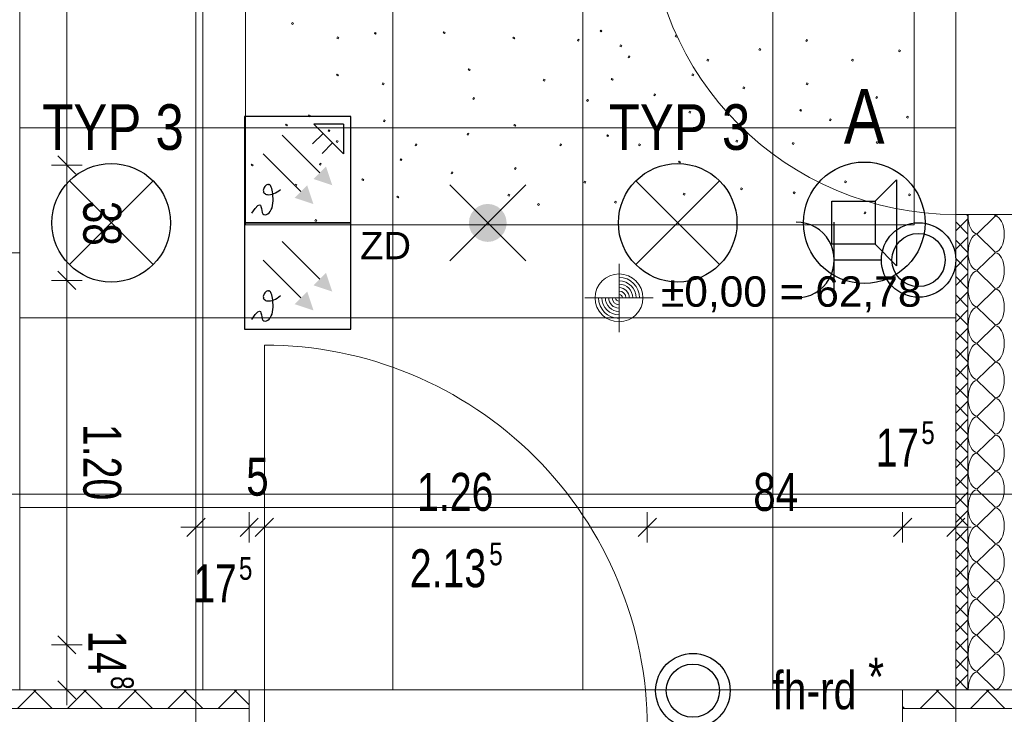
# Model space of a CAD drawing. Extents: x 1101 to 1942, y 41 to 882.
# Tile 90 of 113: x 1412 to 1477, y 690 to 736. Entities that reach past the tile are written whole.
import ezdxf
from ezdxf.lldxf.tags import DXFTag

# ---------------------------------------------------------------- set-up
doc = ezdxf.new("R2010")
doc.units = 0
doc.layers.get('0').update_dxf_attribs({"lineweight": 13})
for name, color, linetype, lineweight in [('Axen', 7, 'Continuous', 25), ('BI_X_Geometrie', 7, 'Continuous', 13), ('Boden', 7, 'Continuous', 25), ('Deckenspiegel', 7, 'Continuous', 25), ('Fullfläche', 7, 'Continuous', 25), ('Maßlinien', 7, 'Continuous', 25), ('Treppen', 7, 'Continuous', 25), ('Türen-A03CP7E11H', 7, 'Continuous', 25), ('Wände', 7, 'Continuous', 25)]:
    doc.layers.add(name, color=color, linetype=linetype, lineweight=lineweight)
for name, color, linetype, lineweight, true_color in [('BI_E_Beschallung', 5, 'Continuous', 25, 0x0000ff), ('BI_E_Einbruchmeldeanlagen', 5, 'Continuous', 25, 0x0000ff), ('BI_E_Licht', 7, 'Continuous', 25, 0xff6600), ('BI_E_Sicherheitsleuchten', 3, 'Continuous', 25, 0x00ff00), ('BI_E_Starkstrom', 1, 'Continuous', 25, 0xff0000), ('BI_E_Steckdosen', 1, 'Continuous', 25, 0xff0000)]:
    doc.layers.add(name, color=color, linetype=linetype, lineweight=lineweight, true_color=true_color)
doc.styles.get("Standard").update_dxf_attribs({"font": 'arial.ttf'})
tags = doc.linetypes.add('ALL_S25', pattern=[0.001, 0, -0.001]).pattern_tags.tags
tags[6:7] = [DXFTag(74, 4), DXFTag(75, 0), DXFTag(340, '0'), DXFTag(46, 1.0), DXFTag(50, 0.0), DXFTag(44, 0.0), DXFTag(45, 0.0)]
tags[4:5] = [DXFTag(74, 4), DXFTag(75, 0), DXFTag(340, '0'), DXFTag(46, 1.0), DXFTag(50, 0.0), DXFTag(44, 0.0), DXFTag(45, 0.0)]
tags = doc.linetypes.add('PUNKT2_S9-A03CP7E21H', pattern=[0.001, 0, -0.001]).pattern_tags.tags
tags[6:7] = [DXFTag(74, 4), DXFTag(75, 0), DXFTag(340, '0'), DXFTag(46, 1.0), DXFTag(50, 0.0), DXFTag(44, 0.0), DXFTag(45, 0.0)]
tags[4:5] = [DXFTag(74, 4), DXFTag(75, 0), DXFTag(340, '0'), DXFTag(46, 1.0), DXFTag(50, 0.0), DXFTag(44, 0.0), DXFTag(45, 0.0)]

# ---------------------------------------------------------------- blocks, each defined once
blk = doc.blocks.new('Referenz-A03CP7E41H', base_point=(1127.794, 89.807))
at = {"layer": 'Axen', "color": 0, "linetype": 'ALL_S25', "lineweight": -2, "ltscale": 0.13}
for p, q in [((1423.498, 90.134), (1423.498, 825.648)), ((1473.498, 90.134), (1473.498, 825.648))]:
    blk.add_line(p, q, dxfattribs=at)
at = {"layer": 'Boden', "color": 0, "lineweight": -2}
for p, q in [((1426.749, 722.565), (1426.753, 752.565)), ((1470.753, 752.56), (1470.749, 722.56)), ((1429.782, 735.793), (1429.826, 735.874)), ((1429.863, 735.749), (1429.782, 735.793)), ((1429.826, 735.874), (1429.907, 735.83)), ((1429.907, 735.83), (1429.863, 735.749)), ((1450.086, 735.302), (1450.131, 735.383)), ((1450.131, 735.383), (1450.211, 735.339)), ((1432.764, 734.848), (1432.809, 734.929)), ((1432.845, 734.804), (1432.764, 734.848)), ((1432.809, 734.929), (1432.889, 734.885)), ((1432.889, 734.885), (1432.845, 734.804)), ((1435.238, 735.151), (1435.283, 735.232)), ((1435.319, 735.107), (1435.238, 735.151)), ((1435.283, 735.232), (1435.363, 735.187)), ((1435.363, 735.187), (1435.319, 735.107)), ((1439.765, 735.197), (1439.81, 735.277)), ((1439.846, 735.153), (1439.765, 735.197)), ((1439.81, 735.277), (1439.89, 735.233)), ((1439.89, 735.233), (1439.846, 735.153)), ((1444.347, 734.842), (1444.391, 734.922)), ((1444.427, 734.797), (1444.347, 734.842)), ((1444.391, 734.922), (1444.472, 734.878)), ((1444.472, 734.878), (1444.427, 734.797)), ((1448.595, 734.702), (1448.639, 734.783)), ((1448.639, 734.783), (1448.72, 734.738)), ((1448.72, 734.738), (1448.675, 734.658)), ((1450.167, 735.258), (1450.086, 735.302)), ((1450.211, 735.339), (1450.167, 735.258)), ((1455.036, 734.971), (1455.08, 735.051)), ((1455.116, 734.926), (1455.036, 734.971)), ((1455.08, 735.051), (1455.16, 735.007)), ((1455.16, 735.007), (1455.116, 734.926)), ((1463.619, 734.675), (1463.664, 734.756)), ((1463.664, 734.756), (1463.744, 734.712)), ((1448.675, 734.658), (1448.595, 734.702)), ((1451.39, 734.328), (1451.435, 734.408)), ((1451.471, 734.283), (1451.39, 734.328)), ((1451.435, 734.408), (1451.515, 734.364)), ((1451.515, 734.364), (1451.471, 734.283)), ((1460.54, 734.092), (1460.584, 734.173)), ((1460.62, 734.048), (1460.54, 734.092)), ((1460.584, 734.173), (1460.664, 734.129)), ((1460.664, 734.129), (1460.62, 734.048)), ((1463.7, 734.631), (1463.619, 734.675)), ((1463.744, 734.712), (1463.7, 734.631)), ((1451.932, 733.61), (1451.976, 733.691)), ((1452.013, 733.566), (1451.932, 733.61)), ((1451.976, 733.691), (1452.057, 733.647)), ((1452.057, 733.647), (1452.013, 733.566)), ((1457.12, 733.39), (1457.164, 733.47)), ((1457.164, 733.47), (1457.245, 733.426)), ((1466.639, 733.387), (1466.683, 733.468)), ((1466.683, 733.468), (1466.764, 733.423)), ((1469.732, 733.995), (1469.777, 734.075)), ((1469.813, 733.951), (1469.732, 733.995)), ((1469.777, 734.075), (1469.857, 734.031)), ((1469.857, 734.031), (1469.813, 733.951)), ((1441.411, 732.759), (1441.456, 732.84)), ((1441.456, 732.84), (1441.536, 732.796)), ((1441.536, 732.796), (1441.492, 732.715)), ((1457.2, 733.345), (1457.12, 733.39)), ((1457.245, 733.426), (1457.2, 733.345)), ((1466.72, 733.343), (1466.639, 733.387)), ((1466.764, 733.423), (1466.72, 733.343)), ((1432.745, 732.406), (1432.79, 732.487)), ((1432.826, 732.362), (1432.745, 732.406)), ((1432.79, 732.487), (1432.87, 732.442)), ((1432.87, 732.442), (1432.826, 732.362)), ((1441.492, 732.715), (1441.411, 732.759)), ((1446.34, 732.068), (1446.385, 732.148)), ((1446.385, 732.148), (1446.465, 732.104)), ((1450.824, 732.122), (1450.868, 732.202)), ((1450.868, 732.202), (1450.948, 732.158)), ((1450.948, 732.158), (1450.904, 732.077)), ((1456.133, 732.415), (1456.177, 732.496)), ((1456.213, 732.371), (1456.133, 732.415)), ((1456.177, 732.496), (1456.257, 732.452)), ((1456.257, 732.452), (1456.213, 732.371)), ((1435.748, 731.821), (1435.792, 731.902)), ((1435.829, 731.777), (1435.748, 731.821)), ((1435.792, 731.902), (1435.873, 731.857)), ((1435.873, 731.857), (1435.829, 731.777)), ((1446.421, 732.024), (1446.34, 732.068)), ((1446.465, 732.104), (1446.421, 732.024)), ((1450.904, 732.077), (1450.824, 732.122)), ((1459.486, 731.557), (1459.53, 731.638)), ((1459.566, 731.513), (1459.486, 731.557)), ((1459.53, 731.638), (1459.61, 731.594)), ((1459.61, 731.594), (1459.566, 731.513)), ((1463.655, 731.832), (1463.699, 731.913)), ((1463.735, 731.788), (1463.655, 731.832)), ((1463.699, 731.913), (1463.779, 731.868)), ((1463.779, 731.868), (1463.735, 731.788)), ((1441.711, 730.868), (1441.756, 730.948)), ((1441.792, 730.824), (1441.711, 730.868)), ((1441.756, 730.948), (1441.836, 730.904)), ((1441.836, 730.904), (1441.792, 730.824)), ((1453.619, 731.102), (1453.664, 731.182)), ((1453.7, 731.057), (1453.619, 731.102)), ((1453.664, 731.182), (1453.744, 731.138)), ((1453.744, 731.138), (1453.7, 731.057)), ((1468.227, 730.933), (1468.272, 731.013)), ((1468.308, 730.889), (1468.227, 730.933)), ((1468.272, 731.013), (1468.352, 730.969)), ((1468.352, 730.969), (1468.308, 730.889)), ((1449.206, 730.735), (1449.251, 730.816)), ((1449.287, 730.691), (1449.206, 730.735)), ((1449.251, 730.816), (1449.331, 730.771)), ((1449.331, 730.771), (1449.287, 730.691)), ((1430.882, 729.719), (1430.926, 729.799)), ((1430.962, 729.675), (1430.882, 729.719)), ((1430.926, 729.799), (1431.006, 729.755)), ((1431.006, 729.755), (1430.962, 729.675)), ((1455.93, 729.961), (1455.974, 730.042)), ((1456.01, 729.917), (1455.93, 729.961)), ((1455.974, 730.042), (1456.055, 729.997)), ((1456.055, 729.997), (1456.01, 729.917)), ((1463.226, 730.083), (1463.27, 730.163)), ((1463.306, 730.039), (1463.226, 730.083)), ((1463.27, 730.163), (1463.351, 730.119)), ((1463.351, 730.119), (1463.306, 730.039)), ((1470.253, 729.626), (1470.297, 729.707)), ((1470.333, 729.582), (1470.253, 729.626)), ((1470.297, 729.707), (1470.377, 729.663)), ((1470.377, 729.663), (1470.333, 729.582)), ((1429.39, 729.119), (1429.434, 729.199)), ((1429.47, 729.074), (1429.39, 729.119)), ((1429.434, 729.199), (1429.515, 729.155)), ((1429.515, 729.155), (1429.47, 729.074)), ((1435.831, 729.387), (1435.875, 729.468)), ((1435.911, 729.343), (1435.831, 729.387)), ((1435.875, 729.468), (1435.956, 729.424)), ((1435.956, 729.424), (1435.911, 729.343)), ((1444.415, 729.092), (1444.459, 729.173)), ((1444.495, 729.048), (1444.415, 729.092)), ((1444.459, 729.173), (1444.539, 729.128)), ((1444.539, 729.128), (1444.495, 729.048)), ((1465.176, 729.463), (1465.221, 729.543)), ((1465.257, 729.418), (1465.176, 729.463)), ((1465.221, 729.543), (1465.301, 729.499)), ((1465.301, 729.499), (1465.257, 729.418)), ((1432.186, 728.744), (1432.23, 728.825)), ((1432.266, 728.7), (1432.186, 728.744)), ((1432.23, 728.825), (1432.31, 728.78)), ((1432.31, 728.78), (1432.266, 728.7)), ((1441.335, 728.509), (1441.379, 728.59)), ((1441.415, 728.465), (1441.335, 728.509)), ((1441.379, 728.59), (1441.46, 728.545)), ((1441.46, 728.545), (1441.415, 728.465)), ((1450.528, 728.411), (1450.572, 728.492)), ((1450.608, 728.367), (1450.528, 728.411)), ((1450.572, 728.492), (1450.652, 728.448)), ((1450.652, 728.448), (1450.608, 728.367)), ((1432.727, 728.027), (1432.772, 728.107)), ((1432.808, 727.983), (1432.727, 728.027)), ((1432.772, 728.107), (1432.852, 728.063)), ((1432.852, 728.063), (1432.808, 727.983)), ((1437.915, 727.806), (1437.959, 727.887)), ((1437.996, 727.762), (1437.915, 727.806)), ((1437.959, 727.887), (1438.04, 727.843)), ((1438.04, 727.843), (1437.996, 727.762)), ((1447.434, 727.804), (1447.479, 727.884)), ((1447.515, 727.759), (1447.434, 727.804)), ((1447.479, 727.884), (1447.559, 727.84)), ((1447.559, 727.84), (1447.515, 727.759)), ((1452.618, 727.811), (1452.663, 727.892)), ((1452.699, 727.767), (1452.618, 727.811)), ((1452.663, 727.892), (1452.743, 727.848)), ((1452.743, 727.848), (1452.699, 727.767)), ((1459.026, 728.05), (1459.071, 728.13)), ((1459.107, 728.005), (1459.026, 728.05)), ((1459.071, 728.13), (1459.151, 728.086)), ((1459.151, 728.086), (1459.107, 728.005)), ((1462.736, 727.899), (1462.78, 727.98)), ((1462.816, 727.855), (1462.736, 727.899)), ((1462.78, 727.98), (1462.861, 727.936)), ((1462.861, 727.936), (1462.816, 727.855)), ((1468.257, 727.963), (1468.302, 728.044)), ((1468.338, 727.919), (1468.257, 727.963)), ((1468.302, 728.044), (1468.382, 728)), ((1468.382, 728), (1468.338, 727.919)), ((1427.136, 726.485), (1427.18, 726.565)), ((1427.216, 726.44), (1427.136, 726.485)), ((1427.18, 726.565), (1427.26, 726.521)), ((1427.26, 726.521), (1427.216, 726.44)), ((1431.619, 726.538), (1431.663, 726.619)), ((1431.699, 726.494), (1431.619, 726.538)), ((1431.663, 726.619), (1431.744, 726.575)), ((1431.744, 726.575), (1431.699, 726.494)), ((1436.928, 726.832), (1436.972, 726.913)), ((1437.008, 726.788), (1436.928, 726.832)), ((1436.972, 726.913), (1437.053, 726.868)), ((1437.053, 726.868), (1437.008, 726.788)), ((1444.45, 726.249), (1444.494, 726.329)), ((1444.494, 726.329), (1444.575, 726.285)), ((1455.258, 726.683), (1455.302, 726.764)), ((1455.339, 726.639), (1455.258, 726.683)), ((1455.302, 726.764), (1455.383, 726.72)), ((1455.383, 726.72), (1455.339, 726.639)), ((1440.281, 725.974), (1440.325, 726.054)), ((1440.361, 725.93), (1440.281, 725.974)), ((1440.325, 726.054), (1440.406, 726.01)), ((1440.406, 726.01), (1440.361, 725.93)), ((1444.53, 726.204), (1444.45, 726.249)), ((1444.575, 726.285), (1444.53, 726.204)), ((1430.002, 725.152), (1430.046, 725.232)), ((1430.082, 725.107), (1430.002, 725.152)), ((1430.046, 725.232), (1430.126, 725.188)), ((1430.126, 725.188), (1430.082, 725.107)), ((1434.415, 725.518), (1434.459, 725.599)), ((1434.495, 725.474), (1434.415, 725.518)), ((1434.459, 725.599), (1434.539, 725.555)), ((1434.539, 725.555), (1434.495, 725.474)), ((1449.023, 725.35), (1449.067, 725.43)), ((1449.103, 725.305), (1449.023, 725.35)), ((1449.067, 725.43), (1449.147, 725.386)), ((1449.147, 725.386), (1449.103, 725.305)), ((1466.176, 725.379), (1466.22, 725.46)), ((1466.257, 725.335), (1466.176, 725.379)), ((1466.22, 725.46), (1466.301, 725.416)), ((1466.301, 725.416), (1466.257, 725.335)), ((1436.725, 724.378), (1436.769, 724.458)), ((1436.806, 724.334), (1436.725, 724.378)), ((1436.769, 724.458), (1436.85, 724.414)), ((1436.85, 724.414), (1436.806, 724.334)), ((1444.021, 724.499), (1444.065, 724.58)), ((1444.102, 724.455), (1444.021, 724.499)), ((1444.065, 724.58), (1444.146, 724.536)), ((1444.146, 724.536), (1444.102, 724.455)), ((1455.562, 724.564), (1455.606, 724.644)), ((1455.642, 724.52), (1455.562, 724.564)), ((1455.606, 724.644), (1455.687, 724.6)), ((1455.687, 724.6), (1455.642, 724.52)), ((1459.335, 724.911), (1459.379, 724.992)), ((1459.415, 724.867), (1459.335, 724.911)), ((1459.379, 724.992), (1459.46, 724.947)), ((1459.46, 724.947), (1459.415, 724.867)), ((1462.806, 724.65), (1462.85, 724.73)), ((1462.886, 724.605), (1462.806, 724.65)), ((1462.85, 724.73), (1462.931, 724.686)), ((1462.931, 724.686), (1462.886, 724.605)), ((1470.383, 724.52), (1470.428, 724.6)), ((1470.464, 724.476), (1470.383, 724.52)), ((1470.428, 724.6), (1470.508, 724.556)), ((1470.508, 724.556), (1470.464, 724.476)), ((1445.972, 723.879), (1446.016, 723.96)), ((1446.052, 723.835), (1445.972, 723.879)), ((1446.016, 723.96), (1446.097, 723.916)), ((1446.097, 723.916), (1446.052, 723.835)), ((1451.048, 724.043), (1451.092, 724.124)), ((1451.128, 723.999), (1451.048, 724.043)), ((1451.092, 724.124), (1451.173, 724.079)), ((1451.173, 724.079), (1451.128, 723.999)), ((1467.458, 723.336), (1467.502, 723.417)), ((1467.538, 723.292), (1467.458, 723.336)), ((1467.502, 723.417), (1467.582, 723.372)), ((1467.582, 723.372), (1467.538, 723.292)), ((1470.749, 722.56), (1426.749, 722.565)), ((1431.323, 722.828), (1431.367, 722.909)), ((1431.403, 722.784), (1431.323, 722.828)), ((1431.367, 722.909), (1431.448, 722.864)), ((1431.448, 722.864), (1431.403, 722.784))]:
    blk.add_line(p, q, dxfattribs=at)
at = {"layer": 'Deckenspiegel', "color": 0, "lineweight": -2}
for p, q in [((1411.898, 691.948), (1411.898, 753.448)), ((1423.948, 691.948), (1423.948, 753.448)), ((1436.448, 691.948), (1436.448, 753.448)), ((1448.948, 691.948), (1448.948, 753.448)), ((1461.448, 691.948), (1461.448, 753.448)), ((1473.498, 753.448), (1473.498, 691.948)), ((1411.898, 728.948), (1473.498, 728.948)), ((1411.898, 716.448), (1473.498, 716.448)), ((1411.898, 703.948), (1473.498, 703.948)), ((1473.498, 691.948), (1411.898, 691.948))]:
    blk.add_line(p, q, dxfattribs=at)
at = {"layer": 'Fullfläche', "color": 0, "lineweight": -2}
for p, q in [((1474.298, 723.151), (1474.201, 723.248)), ((1474.898, 721.972), (1476.098, 723.124)), ((1476.098, 723.172), (1476.019, 723.248)), ((1474.298, 722.96), (1473.498, 722.161)), ((1474.298, 721.951), (1473.498, 722.75)), ((1476.098, 720.772), (1474.898, 721.924)), ((1474.298, 721.76), (1473.498, 720.961)), ((1474.298, 720.751), (1473.498, 721.55)), ((1474.298, 720.56), (1473.498, 719.76)), ((1474.898, 719.572), (1476.098, 720.724)), ((1474.298, 719.551), (1473.498, 720.35)), ((1474.298, 719.36), (1473.498, 718.56)), ((1476.098, 718.372), (1474.898, 719.524)), ((1474.298, 718.351), (1473.498, 719.15)), ((1474.298, 718.16), (1473.498, 717.36)), ((1474.298, 717.151), (1473.498, 717.95)), ((1474.898, 717.172), (1476.098, 718.324)), ((1474.298, 716.96), (1473.498, 716.161)), ((1474.298, 715.951), (1473.498, 716.75)), ((1476.098, 715.972), (1474.898, 717.124)), ((1474.298, 715.76), (1473.498, 714.961)), ((1474.298, 714.751), (1473.498, 715.55)), ((1474.898, 714.772), (1476.098, 715.924)), ((1476.098, 713.572), (1474.898, 714.724)), ((1474.298, 714.56), (1473.498, 713.761)), ((1474.298, 713.551), (1473.498, 714.35)), ((1474.298, 713.36), (1473.498, 712.56)), ((1474.898, 712.372), (1476.098, 713.524)), ((1474.298, 712.351), (1473.498, 713.15)), ((1474.298, 712.16), (1473.498, 711.36)), ((1476.098, 711.172), (1474.898, 712.324)), ((1474.298, 711.151), (1473.498, 711.95)), ((1474.298, 710.96), (1473.498, 710.161)), ((1474.898, 709.972), (1476.098, 711.124)), ((1474.298, 709.951), (1473.498, 710.75)), ((1474.298, 709.76), (1473.498, 708.96)), ((1474.298, 708.751), (1473.498, 709.55)), ((1476.098, 708.772), (1474.898, 709.924)), ((1474.298, 708.56), (1473.498, 707.76)), ((1474.298, 707.551), (1473.498, 708.35)), ((1474.898, 707.572), (1476.098, 708.724)), ((1476.098, 706.372), (1474.898, 707.524)), ((1474.298, 707.36), (1473.498, 706.56)), ((1474.298, 706.351), (1473.498, 707.15)), ((1474.898, 705.172), (1476.098, 706.324)), ((1474.298, 706.16), (1473.498, 705.36)), ((1474.298, 705.151), (1473.498, 705.95)), ((1474.298, 704.96), (1473.498, 704.16)), ((1476.098, 703.972), (1474.898, 705.124)), ((1474.298, 703.951), (1473.498, 704.75)), ((1474.298, 703.76), (1473.498, 702.96)), ((1474.898, 702.772), (1476.098, 703.924)), ((1474.298, 702.751), (1473.498, 703.55)), ((1474.298, 702.56), (1473.498, 701.76)), ((1474.298, 701.551), (1473.498, 702.35)), ((1476.098, 701.572), (1474.898, 702.724)), ((1474.298, 701.36), (1473.498, 700.56)), ((1474.298, 700.351), (1473.498, 701.15)), ((1474.898, 700.372), (1476.098, 701.524)), ((1474.298, 700.16), (1473.498, 699.36)), ((1474.298, 699.151), (1473.498, 699.95)), ((1476.098, 699.172), (1474.898, 700.324)), ((1474.898, 697.972), (1476.098, 699.124)), ((1474.298, 698.96), (1473.498, 698.16)), ((1474.298, 697.951), (1473.498, 698.75)), ((1476.098, 696.772), (1474.898, 697.924)), ((1474.298, 697.76), (1473.498, 696.96)), ((1474.298, 696.751), (1473.498, 697.55)), ((1474.298, 696.56), (1473.498, 695.76)), ((1474.898, 695.572), (1476.098, 696.724)), ((1474.298, 695.551), (1473.498, 696.35)), ((1474.298, 695.36), (1473.498, 694.56)), ((1476.098, 694.372), (1474.898, 695.524)), ((1474.298, 694.351), (1473.498, 695.15)), ((1474.298, 694.16), (1473.498, 693.36)), ((1474.298, 693.151), (1473.498, 693.95)), ((1474.898, 693.172), (1476.098, 694.324)), ((1474.298, 692.96), (1473.498, 692.16)), ((1474.298, 691.951), (1473.498, 692.75)), ((1476.098, 691.972), (1474.898, 693.124)), ((1412.889, 691.855), (1411.746, 690.71)), ((1412.8, 691.948), (1412.889, 691.858)), ((1412.985, 691.948), (1412.896, 691.858)), ((1412.896, 691.855), (1414.039, 690.711)), ((1416.189, 691.855), (1415.046, 690.711)), ((1416.1, 691.948), (1416.189, 691.858)), ((1416.285, 691.948), (1416.196, 691.858)), ((1416.196, 691.855), (1417.339, 690.711)), ((1419.489, 691.855), (1418.347, 690.711)), ((1419.4, 691.948), (1419.489, 691.858)), ((1419.585, 691.948), (1419.496, 691.858)), ((1419.496, 691.855), (1420.638, 690.711)), ((1422.789, 691.855), (1421.647, 690.712)), ((1422.7, 691.948), (1422.789, 691.858)), ((1422.885, 691.948), (1422.796, 691.858)), ((1422.796, 691.855), (1423.938, 690.712)), ((1426.089, 691.855), (1424.947, 690.712)), ((1426, 691.948), (1426.089, 691.858)), ((1426.185, 691.948), (1426.096, 691.858)), ((1426.096, 691.855), (1426.998, 690.952)), ((1472.289, 691.856), (1471.162, 690.727)), ((1472.2, 691.948), (1472.289, 691.859)), ((1472.385, 691.948), (1472.296, 691.859)), ((1472.296, 691.856), (1473.424, 690.727)), ((1475.589, 691.856), (1474.461, 690.727)), ((1475.501, 691.948), (1475.589, 691.859)), ((1475.685, 691.948), (1475.596, 691.859)), ((1475.596, 691.856), (1476.724, 690.726)), ((1469.998, 690.852), (1470.123, 690.727))]:
    blk.add_line(p, q, dxfattribs=at)
for centre, start_param, end_param in [((1474.898, 723.148), 1.485627, 1.570796), ((1474.898, 723.148), 1.570796, 3.141593), ((1476.098, 724.348), 3.141593, 3.50313), ((1476.098, 721.948), 3.141593, 6.283185), ((1474.898, 720.748), 0, 1.570796), ((1474.898, 720.748), 1.570796, 3.141593), ((1476.098, 719.548), 3.141593, 6.283185), ((1474.898, 718.348), 0, 1.570796), ((1474.898, 718.348), 1.570796, 3.141593), ((1476.098, 717.148), 3.141593, 6.283185), ((1474.898, 715.948), 0, 1.570796), ((1474.898, 715.948), 1.570796, 3.141593), ((1476.098, 714.748), 3.141593, 6.283185), ((1474.898, 713.548), 0, 1.570796), ((1474.898, 713.548), 1.570796, 3.141593), ((1476.098, 712.348), 3.141593, 6.283185), ((1474.898, 711.148), 0, 1.570796), ((1474.898, 711.148), 1.570796, 3.141593), ((1476.098, 709.948), 3.141593, 6.283185), ((1474.898, 708.748), 0, 1.570796), ((1474.898, 708.748), 1.570796, 3.141593), ((1476.098, 707.548), 3.141593, 6.283185), ((1474.898, 706.348), 0, 1.570796), ((1474.898, 706.348), 1.570796, 3.141593), ((1476.098, 705.148), 3.141593, 6.283185), ((1474.898, 703.948), 0, 1.570796), ((1474.898, 703.948), 1.570796, 3.141593), ((1476.098, 702.748), 3.141593, 6.283185), ((1474.898, 701.548), 0, 1.570796), ((1474.898, 701.548), 1.570796, 3.141593), ((1476.098, 700.348), 3.141593, 6.283185), ((1474.898, 699.148), 0, 1.570796), ((1474.898, 699.148), 1.570796, 3.141593), ((1476.098, 697.948), 3.141593, 6.283185), ((1474.898, 696.748), 0, 1.570796), ((1474.898, 696.748), 1.570796, 3.141593), ((1476.098, 695.548), 3.141593, 6.283185), ((1474.898, 694.348), 0, 1.570796), ((1474.898, 694.348), 1.570796, 3.141593), ((1476.098, 693.148), 3.141593, 6.283185), ((1474.898, 691.948), 0, 1.570795)]:
    blk.add_ellipse(centre, major_axis=(0, 1.176), ratio=0.5, start_param=start_param, end_param=end_param, dxfattribs=at)
at = {"layer": 'Maßlinien', "color": 0, "lineweight": -2}
for p, q in [((1414.998, 750.488), (1414.998, 726.498)), ((1414.398, 727.098), (1415.598, 725.898)), ((1414.998, 726.498), (1413.998, 726.498)), ((1414.998, 726.498), (1415.998, 726.498)), ((1414.998, 726.498), (1414.998, 718.908)), ((1451.336, 715.505), (1451.337, 720.005)), ((1414.398, 719.508), (1415.598, 718.308)), ((1451.337, 716.18), (1451.337, 719.33)), ((1414.998, 718.908), (1413.998, 718.908)), ((1414.998, 718.908), (1415.998, 718.908)), ((1414.998, 718.908), (1414.998, 694.908)), ((1449.087, 717.755), (1453.587, 717.755)), ((1449.764, 717.755), (1452.912, 717.755)), ((1423.498, 702.648), (1423.498, 703.648)), ((1426.998, 702.648), (1426.998, 703.648)), ((1427.998, 702.648), (1427.998, 703.648)), ((1453.198, 702.648), (1453.198, 703.648)), ((1469.998, 702.648), (1469.998, 703.648)), ((1473.498, 702.648), (1473.498, 703.648)), ((1424.098, 703.248), (1422.898, 702.048)), ((1427.598, 703.248), (1426.398, 702.048)), ((1428.598, 703.248), (1427.398, 702.048)), ((1453.798, 703.248), (1452.598, 702.048)), ((1470.598, 703.248), (1469.398, 702.048)), ((1474.098, 703.248), (1472.898, 702.048)), ((1423.498, 702.648), (1422.498, 702.648)), ((1423.498, 702.648), (1423.498, 701.648)), ((1426.998, 702.648), (1423.498, 702.648)), ((1426.998, 702.648), (1426.998, 701.648)), ((1427.998, 702.648), (1426.998, 702.648)), ((1427.998, 702.648), (1427.998, 701.648)), ((1447.771, 702.648), (1427.998, 702.648)), ((1452.49, 702.648), (1447.771, 702.648)), ((1453.198, 702.648), (1452.49, 702.648)), ((1453.198, 702.648), (1453.198, 701.648)), ((1469.998, 702.648), (1453.198, 702.648)), ((1469.998, 702.648), (1469.998, 701.648)), ((1473.498, 702.648), (1469.998, 702.648)), ((1473.498, 702.648), (1473.498, 701.648)), ((1473.498, 702.648), (1474.498, 702.648)), ((1414.398, 695.508), (1415.598, 694.308)), ((1414.998, 694.908), (1413.998, 694.908)), ((1414.998, 694.908), (1415.998, 694.908)), ((1414.998, 694.908), (1414.998, 691.948)), ((1414.398, 692.548), (1415.598, 691.348)), ((1414.998, 691.948), (1413.998, 691.948)), ((1414.998, 691.948), (1415.998, 691.948)), ((1414.998, 691.948), (1414.998, 690.948))]:
    blk.add_line(p, q, dxfattribs=at)
blk.add_circle((1451.337, 717.755), 1.575, dxfattribs=at)
for major_axis in [(1.35, 0), (1.125, 0), (0.9, 0), (0.675, 0), (0.45, 0), (0.225, 0), (-1.35, 0), (-1.125, 0), (-0.9, 0), (-0.675, 0), (-0.45, 0), (-0.225, 0)]:
    blk.add_ellipse((1451.337, 717.755), major_axis=major_axis, ratio=1, start_param=0, end_param=1.570796, dxfattribs=at)
at = {"layer": 'Treppen', "color": 0, "linetype": 'PUNKT2_S9-A03CP7E21H', "lineweight": -2, "ltscale": 0.13}
for p, q in [((1411.898, 753.448), (1411.898, 720.708)), ((1411.898, 720.708), (1334.898, 720.708))]:
    blk.add_line(p, q, dxfattribs=at)
at = {"layer": 'Türen-A03CP7E11H', "color": 0, "linetype": 'PUNKT2_S9-A03CP7E21H', "lineweight": -2, "ltscale": 0.13}
blk.add_line((1473.498, 743.448), (1473.498, 723.248), dxfattribs=at)
at = {"layer": 'Türen-A03CP7E11H', "color": 0, "lineweight": -2}
blk.add_line((1427.998, 689.448), (1427.998, 714.648), dxfattribs=at)
for centre, major_axis, end_param in [((1473.498, 743.448), (-20.2, 0), 1.570796), ((1427.998, 689.448), (25.2, 0), 1.570797)]:
    blk.add_ellipse(centre, major_axis=major_axis, ratio=1, start_param=0, end_param=end_param, dxfattribs=at)
at = {"layer": 'Wände', "color": 0, "lineweight": -2}
for p, q in [((1477.498, 723.248), (1473.498, 723.248)), ((1473.498, 691.948), (1473.498, 723.248)), ((1474.298, 691.948), (1474.298, 723.248)), ((1426.998, 691.948), (1303.098, 691.948)), ((1426.998, 689.448), (1426.998, 691.948)), ((1473.498, 691.948), (1469.998, 691.948)), ((1469.998, 691.948), (1469.998, 689.448)), ((1532.849, 691.948), (1473.498, 691.948)), ((1426.998, 690.712), (1302.298, 690.697)), ((1594.698, 690.712), (1469.998, 690.727))]:
    blk.add_line(p, q, dxfattribs=at)
at = {"layer": 'Maßlinien', "color": 0, "lineweight": -2, "attachment_point": 1}
for s, insert, char_height, rotation in [('{\\W0.76;\\fArial;38}', (1418.582, 724.138), 2.49999, 270.00001), ('{\\fArial;±0,00}', (1454.098, 719.171), 2, 0.00001), ('{\\fArial;62,78}', (1464.25, 719.171), 2, 0.00001), ('{\\fArial;=}', (1461.891, 719.171), 2, 0.00001), ('{\\W0.76;\\fArial;5}', (1471.226, 709.63), 1.5, 0.00001), ('{\\W0.74;\\fArial;1.20}', (1418.581, 709.458), 2.49999, 270.00001), ('{\\W0.73;\\fArial;17}', (1468.238, 709.148), 2.49999, 0.00001), ('{\\W0.76;\\fArial;5}', (1426.805, 707.23), 2.49999, 0.00001), ('{\\W0.74;\\fArial;1.26}', (1438.045, 706.23), 2.49999, 0.00001), ('{\\W0.76;\\fArial;84}', (1460.169, 706.23), 2.49999, 0.00001), ('{\\W0.74;\\fArial;2.13}', (1437.568, 701.206), 2.49999, 0.00001), ('{\\W0.76;\\fArial;5}', (1442.796, 701.648), 1.5, 0.00001), ('{\\W0.76;\\fArial;5}', (1426.326, 700.692), 1.5, 0.00001), ('{\\W0.73;\\fArial;17}', (1423.338, 700.21), 2.49999, 0.00001), ('{\\W0.73;\\fArial;14}', (1418.919, 695.841), 2.49999, 270.00001), ('{\\W0.77;\\fArial;*}', (1467.726, 694.064), 2.49999, 0.00001), ('{\\W0.77;\\fArial;fh-rd}', (1461.425, 693.17), 2.49999, 0.00001), ('{\\W0.76;\\fArial;8}', (1419.401, 692.852), 1.5, 270.00001)]:
    blk.add_mtext(s, dxfattribs=dict(at, insert=insert, char_height=char_height, rotation=rotation))
blk = doc.blocks.new('Taster Aufputz-A03CP7JK1H', base_point=(1468.598, 717.798))
at = {"color": 0, "lineweight": -2}
for radius in [2.45, 1.75]:
    blk.add_circle((1471.048, 720.247), radius, dxfattribs=at)
blk = doc.blocks.new('Taster Aufputz-A03CP7JM1H', base_point=(1453.748, 689.446))
at = {"color": 0, "lineweight": -2}
for radius in [2.45, 1.75]:
    blk.add_circle((1456.197, 691.896), radius, dxfattribs=at)
blk = doc.blocks.new('Steckdose_ 1-fach AUFPUTZ-A03CP7JQ1H', base_point=(1462.998, 717.747))
at = {"color": 0, "lineweight": -2}
for p, q in [((1465.498, 717.747), (1465.498, 722.747)), ((1465.498, 720.247), (1468.598, 720.247))]:
    blk.add_line(p, q, dxfattribs=at)
blk.add_ellipse((1462.998, 720.247), major_axis=(0, -2.5), ratio=1, start_param=0, end_param=3.141593, dxfattribs=at)
blk = doc.blocks.new('Brandmelder-A03CP7N21H', base_point=(1426.698, 722.698))
at = {"color": 0, "lineweight": -2}
for p, q in [((1433.698, 729.698), (1426.698, 729.698)), ((1426.698, 729.698), (1426.698, 722.698)), ((1433.698, 722.698), (1433.698, 729.698)), ((1433.198, 729.198), (1431.245, 729.198)), ((1431.245, 729.198), (1433.198, 727.245)), ((1433.198, 729.198), (1433.198, 727.245)), ((1429.167, 728.466), (1431.642, 725.991)), ((1431.866, 728.576), (1431.176, 727.886)), ((1432.488, 727.955), (1431.797, 727.264)), ((1427.93, 727.229), (1430.404, 724.754)), ((1427.99, 725.019), (1427.96, 724.96)), ((1428.029, 725.075), (1427.99, 725.019)), ((1428.073, 725.124), (1428.029, 725.075)), ((1428.121, 725.166), (1428.073, 725.124)), ((1428.171, 725.199), (1428.121, 725.166)), ((1428.221, 725.22), (1428.171, 725.199)), ((1428.268, 725.227), (1428.221, 725.22)), ((1428.268, 725.227), (1428.312, 725.22)), ((1428.353, 725.197), (1428.312, 725.22)), ((1428.353, 725.197), (1428.391, 725.158)), ((1428.424, 725.103), (1428.391, 725.158)), ((1428.454, 725.033), (1428.424, 725.103)), ((1428.482, 724.947), (1428.454, 725.033)), ((1427.939, 724.899), (1427.929, 724.837)), ((1427.929, 724.837), (1427.932, 724.777)), ((1427.932, 724.777), (1427.946, 724.721)), ((1427.96, 724.96), (1427.939, 724.899)), ((1427.972, 724.67), (1427.946, 724.721)), ((1427.972, 724.67), (1428.012, 724.625)), ((1428.064, 724.589), (1428.012, 724.625)), ((1428.064, 724.589), (1428.128, 724.563)), ((1428.128, 724.563), (1428.206, 724.549)), ((1428.206, 724.549), (1428.297, 724.548)), ((1428.297, 724.548), (1428.399, 724.56)), ((1428.399, 724.56), (1428.507, 724.586)), ((1428.506, 724.846), (1428.482, 724.947)), ((1428.528, 724.728), (1428.506, 724.846)), ((1428.507, 724.586), (1428.62, 724.623)), ((1428.546, 724.595), (1428.528, 724.728)), ((1428.561, 724.45), (1428.546, 724.595)), ((1428.568, 724.297), (1428.561, 724.45)), ((1428.62, 724.623), (1428.734, 724.674)), ((1428.734, 724.674), (1428.845, 724.737)), ((1428.845, 724.737), (1428.952, 724.811)), ((1428.952, 724.811), (1429.05, 724.899)), ((1427.403, 723.648), (1427.56, 723.824)), ((1427.56, 723.824), (1427.667, 723.886)), ((1427.667, 723.886), (1427.734, 723.858)), ((1427.734, 723.858), (1427.774, 723.767)), ((1427.774, 723.767), (1427.799, 723.639)), ((1428.501, 723.691), (1428.536, 723.834)), ((1428.536, 723.834), (1428.558, 723.985)), ((1428.558, 723.985), (1428.568, 724.141)), ((1428.568, 724.141), (1428.568, 724.297)), ((1427.183, 723.33), (1427.403, 723.648)), ((1427.799, 723.639), (1427.822, 723.5)), ((1427.822, 723.5), (1427.853, 723.376)), ((1427.853, 723.376), (1427.904, 723.287)), ((1427.904, 723.287), (1427.97, 723.237)), ((1427.97, 723.237), (1428.049, 723.222)), ((1428.049, 723.222), (1428.135, 723.238)), ((1428.135, 723.238), (1428.223, 723.283)), ((1428.223, 723.283), (1428.308, 723.354)), ((1428.308, 723.354), (1428.386, 723.447)), ((1428.386, 723.447), (1428.452, 723.561)), ((1428.452, 723.561), (1428.501, 723.691)), ((1426.698, 722.698), (1433.698, 722.698))]:
    blk.add_line(p, q, dxfattribs=at)
for points in [[(1432.467, 725.166), (1431.229, 725.579), (1432.054, 726.404)], [(1431.229, 723.929), (1429.992, 724.342), (1430.817, 725.166)]]:
    blk.add_solid(points, dxfattribs=at)
blk = doc.blocks.new('RZB Toledo Flat+ round-A03CP7N41H', base_point=(1414.023, 718.798))
at = {"color": 0, "linetype": 'ByBlock', "lineweight": -2, "ltscale": 0.25}
for p, q in [((1415.166, 719.94), (1420.68, 725.455)), ((1415.166, 725.455), (1420.68, 719.94))]:
    blk.add_line(p, q, dxfattribs=at)
blk.add_circle((1417.923, 722.698), 3.9, dxfattribs=at)
blk = doc.blocks.new('Brandmelder in ZD-A03CP7N61H', base_point=(1426.698, 715.698))
at = {"color": 0, "lineweight": -2}
for p, q in [((1433.698, 722.698), (1426.698, 722.698)), ((1426.698, 722.698), (1426.698, 715.698)), ((1433.698, 715.698), (1433.698, 722.698)), ((1429.167, 721.466), (1431.642, 718.991)), ((1427.93, 720.229), (1430.404, 717.754)), ((1427.939, 717.899), (1427.929, 717.837)), ((1427.96, 717.96), (1427.939, 717.899)), ((1427.99, 718.019), (1427.96, 717.96)), ((1428.029, 718.075), (1427.99, 718.019)), ((1428.073, 718.124), (1428.029, 718.075)), ((1428.121, 718.166), (1428.073, 718.124)), ((1428.171, 718.199), (1428.121, 718.166)), ((1428.221, 718.22), (1428.171, 718.199)), ((1428.268, 718.227), (1428.221, 718.22)), ((1428.268, 718.227), (1428.312, 718.22)), ((1428.353, 718.197), (1428.312, 718.22)), ((1428.353, 718.197), (1428.391, 718.158)), ((1428.424, 718.103), (1428.391, 718.158)), ((1428.454, 718.033), (1428.424, 718.103)), ((1428.482, 717.947), (1428.454, 718.033)), ((1428.506, 717.846), (1428.482, 717.947)), ((1428.952, 717.811), (1429.05, 717.899)), ((1427.929, 717.837), (1427.932, 717.777)), ((1427.932, 717.777), (1427.946, 717.721)), ((1427.972, 717.67), (1427.946, 717.721)), ((1427.972, 717.67), (1428.012, 717.625)), ((1428.064, 717.589), (1428.012, 717.625)), ((1428.064, 717.589), (1428.128, 717.563)), ((1428.128, 717.563), (1428.206, 717.549)), ((1428.206, 717.549), (1428.297, 717.548)), ((1428.297, 717.548), (1428.399, 717.56)), ((1428.399, 717.56), (1428.507, 717.586)), ((1428.528, 717.728), (1428.506, 717.846)), ((1428.507, 717.586), (1428.62, 717.623)), ((1428.546, 717.595), (1428.528, 717.728)), ((1428.561, 717.45), (1428.546, 717.595)), ((1428.568, 717.297), (1428.561, 717.45)), ((1428.568, 717.141), (1428.568, 717.297)), ((1428.62, 717.623), (1428.734, 717.674)), ((1428.734, 717.674), (1428.845, 717.737)), ((1428.845, 717.737), (1428.952, 717.811)), ((1427.183, 716.33), (1427.403, 716.648)), ((1427.403, 716.648), (1427.56, 716.824)), ((1427.56, 716.824), (1427.667, 716.886)), ((1427.667, 716.886), (1427.734, 716.858)), ((1427.734, 716.858), (1427.774, 716.767)), ((1427.774, 716.767), (1427.799, 716.639)), ((1427.799, 716.639), (1427.822, 716.5)), ((1428.452, 716.561), (1428.501, 716.691)), ((1428.501, 716.691), (1428.536, 716.834)), ((1428.536, 716.834), (1428.558, 716.985)), ((1428.558, 716.985), (1428.568, 717.141)), ((1427.822, 716.5), (1427.853, 716.376)), ((1427.853, 716.376), (1427.904, 716.287)), ((1427.904, 716.287), (1427.97, 716.237)), ((1427.97, 716.237), (1428.049, 716.222)), ((1428.049, 716.222), (1428.135, 716.238)), ((1428.135, 716.238), (1428.223, 716.283)), ((1428.223, 716.283), (1428.308, 716.354)), ((1428.308, 716.354), (1428.386, 716.447)), ((1428.386, 716.447), (1428.452, 716.561)), ((1426.698, 715.698), (1433.698, 715.698))]:
    blk.add_line(p, q, dxfattribs=at)
for points in [[(1432.467, 718.166), (1431.229, 718.579), (1432.054, 719.404)], [(1431.229, 716.929), (1429.992, 717.342), (1430.817, 718.166)]]:
    blk.add_solid(points, dxfattribs=at)
at = {"color": 0, "lineweight": -2, "insert": (1434.298, 722.098), "char_height": 1.8, "attachment_point": 1}
blk.add_mtext('{\\fArial;ZD}', dxfattribs=at)
blk = doc.blocks.new('Sicherheitsbel. (Bereitschaftsschaltung)-A03CP7N81H', base_point=(1440.193, 720.193))
at = {"lineweight": -2}
blk.add_hatch(color=0, dxfattribs=at).paths.add_polyline_path([(1442.698, 723.941), (1443.02, 723.896), (1443.32, 723.77), (1443.577, 723.571), (1443.775, 723.312), (1443.899, 723.011), (1443.941, 722.689), (1443.899, 722.366), (1443.775, 722.065), (1443.577, 721.807), (1443.32, 721.607), (1443.02, 721.481), (1442.698, 721.437), (1442.376, 721.481), (1442.076, 721.607), (1441.819, 721.807), (1441.621, 722.065), (1441.497, 722.366), (1441.455, 722.689), (1441.497, 723.011), (1441.621, 723.312), (1441.819, 723.571), (1442.076, 723.77), (1442.376, 723.896)])
at = {"color": 0, "lineweight": -2}
for p, q in [((1440.193, 725.193), (1445.193, 720.193)), ((1445.193, 725.193), (1440.193, 720.193))]:
    blk.add_line(p, q, dxfattribs=at)
blk = doc.blocks.new('RZB Toledo Flat+ round-A03CP7NA1H', base_point=(1451.298, 718.798))
at = {"color": 0, "linetype": 'ByBlock', "lineweight": -2, "ltscale": 0.25}
for p, q in [((1452.441, 719.94), (1457.955, 725.455)), ((1452.441, 725.455), (1457.955, 719.94))]:
    blk.add_line(p, q, dxfattribs=at)
blk.add_circle((1455.198, 722.698), 3.9, dxfattribs=at)
blk = doc.blocks.new('Lautsprecher-A03CP7NC1H', base_point=(1463.473, 718.698))
at = {"color": 0, "lineweight": -2}
for p, q in [((1469.601, 725.535), (1468.182, 724.116)), ((1469.601, 725.535), (1469.601, 719.86)), ((1465.345, 721.279), (1465.345, 724.116)), ((1465.345, 724.116), (1468.182, 724.116)), ((1468.182, 724.116), (1468.182, 721.279)), ((1468.182, 721.279), (1465.345, 721.279)), ((1469.601, 719.86), (1468.182, 721.279))]:
    blk.add_line(p, q, dxfattribs=at)
at = {"color": 0, "linetype": 'ByBlock', "lineweight": -2, "ltscale": 0.25}
blk.add_circle((1467.473, 722.698), 4, dxfattribs=at)

msp = doc.modelspace()

# ---------------------------------------------------------------- linework, layer by layer
at = {"layer": 'BI_X_Geometrie', "color": 7, "ltscale": 0.13}
msp.add_line((1171.363, 704.824), (1485.186, 704.824), dxfattribs=at)

# ---------------------------------------------------------------- block references
at = {"color": 251, "lineweight": 13, "ltscale": 0.13, "true_color": 0x5f5f5f}
msp.add_blockref('Referenz-A03CP7E41H', (1127.794, 89.807), dxfattribs=at)
at = {"layer": 'BI_E_Beschallung', "ltscale": 0.25}
msp.add_blockref('Lautsprecher-A03CP7NC1H', (1463.473, 718.698), dxfattribs=at)
at = {"layer": 'BI_E_Einbruchmeldeanlagen', "linetype": 'Continuous', "ltscale": 0.25}
for name, p in [('Brandmelder-A03CP7N21H', (1426.698, 722.698)), ('Brandmelder in ZD-A03CP7N61H', (1426.698, 715.698))]:
    msp.add_blockref(name, p, dxfattribs=at)
at = {"layer": 'BI_E_Licht', "ltscale": 0.25}
for name, p in [('RZB Toledo Flat+ round-A03CP7N41H', (1414.023, 718.798)), ('RZB Toledo Flat+ round-A03CP7NA1H', (1451.298, 718.798))]:
    msp.add_blockref(name, p, dxfattribs=at)
at = {"layer": 'BI_E_Sicherheitsleuchten', "linetype": 'Continuous', "ltscale": 0.25}
msp.add_blockref('Sicherheitsbel. (Bereitschaftsschaltung)-A03CP7N81H', (1440.193, 720.193), dxfattribs=at)
at = {"layer": 'BI_E_Starkstrom', "linetype": 'Continuous', "ltscale": 0.25}
for name, p in [('Taster Aufputz-A03CP7JK1H', (1468.598, 717.798)), ('Taster Aufputz-A03CP7JM1H', (1453.748, 689.446))]:
    msp.add_blockref(name, p, dxfattribs=at)
at = {"layer": 'BI_E_Steckdosen', "linetype": 'Continuous', "ltscale": 0.25}
msp.add_blockref('Steckdose_ 1-fach AUFPUTZ-A03CP7JQ1H', (1462.998, 717.747), dxfattribs=at)

# ---------------------------------------------------------------- texts
at = {"layer": 'BI_E_Beschallung', "ltscale": 0.25, "insert": (1466.129, 731.498), "char_height": 3.6, "attachment_point": 1}
msp.add_mtext('{\\W0.8;\\fArial;A}', dxfattribs=at)
at = {"layer": 'BI_E_Licht', "ltscale": 0.25, "char_height": 3, "attachment_point": 1}
for insert in [(1413.382, 730.498), (1450.657, 730.498)]:
    msp.add_mtext('{\\W0.8;\\fArial;TYP 3}', dxfattribs=dict(at, insert=insert))

doc.saveas('drawing.dxf')
